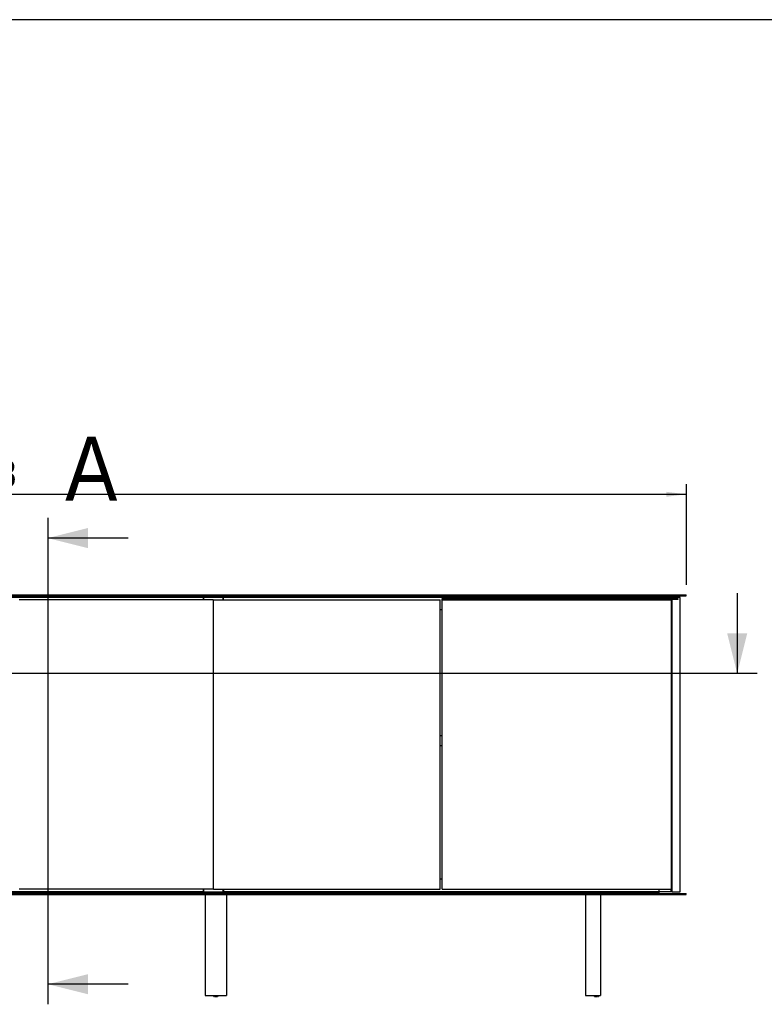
# Model space of a CAD drawing. Header units: millimetres. Extents: x 100 to 8300, y 100 to 5840.
# Tile 4 of 9: x 3095 to 4576, y 3881 to 5840. Entities that reach past the tile are written whole.
import ezdxf

# ---------------------------------------------------------------- set-up
doc = ezdxf.new("R2010")
doc.units = ezdxf.units.MM
doc.header["$LTSCALE"] = 20
doc.linetypes.add('SLD-Solido', pattern=[0])
for name, color, linetype in [('QUOTE', 1, 'SLD-Solido'), ('SCHIZZI', 9, 'Continuous'), ('SEZIONI', 9, 'SLD-Solido')]:
    doc.layers.add(name, color=color, linetype=linetype)
doc.styles.add('SLDTEXTSTYLE0', font='Gothic.ttf', dxfattribs={"width": 0.913})
doc.dimstyles.new('SLDDIMSTYLE0', dxfattribs={"dimtxt": 52.916667, "dimasz": 40, "dimexe": 0, "dimexo": 0.0625, "dimgap": 13.229167, "dimtad": 1, "dimdec": 0, "dimrnd": 1e-09, "dimzin": 12, "dimdsep": 46, "dimtxsty": 'SLDTEXTSTYLE0', "dimsah": 1, "dimcen": 0.09, "dimadec": 0, "dimazin": 3, "dimtfac": 1, "dimtdec": 0, "dimtofl": 0, "dimtmove": 0, "dimatfit": 3, "dimfxl": 0, "dimfrac": 2, "dimtolj": 1, "dimtzin": 12, "dimarcsym": 0})

# ---------------------------------------------------------------- blocks, each defined once
blk = doc.blocks.new('_D')
at = {"layer": 'QUOTE'}
for p, q in [((1633, 4715.6), (1633, 4915.6)), ((4420.8, 4715.6), (4420.8, 4915.6)), ((1633, 4895.6), (4420.8, 4895.6))]:
    blk.add_line(p, q, dxfattribs=at)
for points in [[(1633, 4895.6), (1673, 4890.6), (1673, 4900.6)], [(4420.8, 4895.6), (4380.8, 4900.6), (4380.8, 4890.6)]]:
    blk.add_solid(points, dxfattribs=at)
at = {"layer": 'QUOTE', "insert": (2944.1, 4963.2), "char_height": 52.92, "attachment_point": 1, "style": 'SLDTEXTSTYLE0'}
blk.add_mtext('2788', dxfattribs=at)

msp = doc.modelspace()

# ---------------------------------------------------------------- linework, layer by layer
for p, q in [((1636.96, 4695.57), (4416.76, 4695.57)), ((1636.96, 4693.57), (4416.76, 4693.57)), ((1687.86, 4693.07), (4365.86, 4693.07)), ((3459.86, 4690.57), (2593.86, 4690.57)), ((3095.38, 4685.57), (3093.85, 4685.57)), ((3101.48, 4685.57), (3095.38, 4685.57)), ((3102.25, 4685.57), (3101.48, 4685.57)), ((3108.35, 4685.57), (3102.25, 4685.57)), ((3109.88, 4685.57), (3108.35, 4685.57)), ((3115.98, 4685.57), (3109.88, 4685.57)), ((3116.75, 4685.57), (3115.98, 4685.57)), ((3122.85, 4685.57), (3116.75, 4685.57)), ((3124.38, 4685.57), (3122.85, 4685.57)), ((3130.48, 4685.57), (3124.38, 4685.57)), ((3131.25, 4685.57), (3130.48, 4685.57)), ((3137.35, 4685.57), (3131.25, 4685.57)), ((3138.88, 4685.57), (3137.35, 4685.57)), ((3144.98, 4685.57), (3138.88, 4685.57)), ((3145.75, 4685.57), (3144.98, 4685.57)), ((3151.85, 4685.57), (3145.75, 4685.57)), ((3153.38, 4685.57), (3151.85, 4685.57)), ((3159.48, 4685.57), (3153.38, 4685.57)), ((3160.25, 4685.57), (3159.48, 4685.57)), ((3166.35, 4685.57), (3160.25, 4685.57)), ((3167.88, 4685.57), (3166.35, 4685.57)), ((3173.98, 4685.57), (3167.88, 4685.57)), ((3174.75, 4685.57), (3173.98, 4685.57)), ((3180.85, 4685.57), (3174.75, 4685.57)), ((3182.38, 4685.57), (3180.85, 4685.57)), ((3188.48, 4685.57), (3182.38, 4685.57)), ((3189.25, 4685.57), (3188.48, 4685.57)), ((3195.35, 4685.57), (3189.25, 4685.57)), ((3196.88, 4685.57), (3195.35, 4685.57)), ((3202.98, 4685.57), (3196.88, 4685.57)), ((3203.75, 4685.57), (3202.98, 4685.57)), ((3209.85, 4685.57), (3203.75, 4685.57)), ((3211.38, 4685.57), (3209.85, 4685.57)), ((3217.48, 4685.57), (3211.38, 4685.57)), ((3218.25, 4685.57), (3217.48, 4685.57)), ((3224.35, 4685.57), (3218.25, 4685.57)), ((3225.88, 4685.57), (3224.35, 4685.57)), ((3231.98, 4685.57), (3225.88, 4685.57)), ((3232.75, 4685.57), (3231.98, 4685.57)), ((3238.85, 4685.57), (3232.75, 4685.57)), ((3240.38, 4685.57), (3238.85, 4685.57)), ((3246.48, 4685.57), (3240.38, 4685.57)), ((3247.25, 4685.57), (3246.48, 4685.57)), ((3253.35, 4685.57), (3247.25, 4685.57)), ((3254.88, 4685.57), (3253.35, 4685.57)), ((3260.98, 4685.57), (3254.88, 4685.57)), ((3261.75, 4685.57), (3260.98, 4685.57)), ((3267.85, 4685.57), (3261.75, 4685.57)), ((3269.38, 4685.57), (3267.85, 4685.57)), ((3275.48, 4685.57), (3269.38, 4685.57)), ((3276.25, 4685.57), (3275.48, 4685.57)), ((3282.35, 4685.57), (3276.25, 4685.57)), ((3283.88, 4685.57), (3282.35, 4685.57)), ((3289.98, 4685.57), (3283.88, 4685.57)), ((3290.75, 4685.57), (3289.98, 4685.57)), ((3296.85, 4685.57), (3290.75, 4685.57)), ((3298.38, 4685.57), (3296.85, 4685.57)), ((3304.48, 4685.57), (3298.38, 4685.57)), ((3305.25, 4685.57), (3304.48, 4685.57)), ((3311.35, 4685.57), (3305.25, 4685.57)), ((3312.88, 4685.57), (3311.35, 4685.57)), ((3318.98, 4685.57), (3312.88, 4685.57)), ((3319.75, 4685.57), (3318.98, 4685.57)), ((3325.85, 4685.57), (3319.75, 4685.57)), ((3327.38, 4685.57), (3325.85, 4685.57)), ((3333.48, 4685.57), (3327.38, 4685.57)), ((3334.25, 4685.57), (3333.48, 4685.57)), ((3340.35, 4685.57), (3334.25, 4685.57)), ((3341.88, 4685.57), (3340.35, 4685.57)), ((3347.98, 4685.57), (3341.88, 4685.57)), ((3348.75, 4685.57), (3347.98, 4685.57)), ((3354.85, 4685.57), (3348.75, 4685.57)), ((3356.38, 4685.57), (3354.85, 4685.57)), ((3362.48, 4685.57), (3356.38, 4685.57)), ((3363.25, 4685.57), (3362.48, 4685.57)), ((3369.35, 4685.57), (3363.25, 4685.57)), ((3370.88, 4685.57), (3369.35, 4685.57)), ((3376.98, 4685.57), (3370.88, 4685.57)), ((3377.75, 4685.57), (3376.98, 4685.57)), ((3383.85, 4685.57), (3377.75, 4685.57)), ((3385.38, 4685.57), (3383.85, 4685.57)), ((3391.48, 4685.57), (3385.38, 4685.57)), ((3392.25, 4685.57), (3391.48, 4685.57)), ((3398.35, 4685.57), (3392.25, 4685.57)), ((3399.88, 4685.57), (3398.35, 4685.57)), ((3405.98, 4685.57), (3399.88, 4685.57)), ((3406.75, 4685.57), (3405.98, 4685.57)), ((3412.85, 4685.57), (3406.75, 4685.57)), ((3414.38, 4685.57), (3412.85, 4685.57)), ((3420.48, 4685.57), (3414.38, 4685.57)), ((3421.25, 4685.57), (3420.48, 4685.57)), ((3427.35, 4685.57), (3421.25, 4685.57)), ((3428.88, 4685.57), (3427.35, 4685.57)), ((3434.98, 4685.57), (3428.88, 4685.57)), ((3435.75, 4685.57), (3434.98, 4685.57)), ((3441.85, 4685.57), (3435.75, 4685.57)), ((3443.38, 4685.57), (3441.85, 4685.57)), ((3449.48, 4685.57), (3443.38, 4685.57)), ((3450.25, 4685.57), (3449.48, 4685.57)), ((3456.35, 4685.57), (3450.25, 4685.57)), ((3457.88, 4685.57), (3456.35, 4685.57)), ((3463.98, 4685.57), (3457.88, 4685.57)), ((3459.86, 4690.57), (3459.86, 4685.57)), ((3459.86, 4690.57), (3460.11, 4690.57)), ((3460.11, 4690.57), (3460.11, 4685.57)), ((3499.61, 4690.57), (3460.11, 4690.57)), ((3464.75, 4685.57), (3463.98, 4685.57)), ((3470.85, 4685.57), (3464.75, 4685.57)), ((3472.38, 4685.57), (3470.85, 4685.57)), ((3479.03, 4685.57), (3472.38, 4685.57)), ((3479.46, 4685.57), (3479.03, 4685.57)), ((3479.46, 4685.57), (3479.46, 4109.57)), ((3480.26, 4109.57), (3480.26, 4685.57)), ((3480.26, 4685.57), (3480.7, 4685.57)), ((3480.7, 4685.57), (3487.35, 4685.57)), ((3487.35, 4685.57), (3488.88, 4685.57)), ((3488.88, 4685.57), (3494.98, 4685.57)), ((3494.98, 4685.57), (3495.75, 4685.57)), ((3495.75, 4685.57), (3501.85, 4685.57)), ((3499.61, 4685.57), (3499.61, 4690.57)), ((3499.86, 4690.57), (3499.61, 4690.57)), ((3499.86, 4685.57), (3499.86, 4690.57)), ((4365.86, 4690.57), (3499.86, 4690.57)), ((3501.85, 4685.57), (3503.38, 4685.57)), ((3503.38, 4685.57), (3509.48, 4685.57)), ((3509.48, 4685.57), (3510.25, 4685.57)), ((3510.25, 4685.57), (3516.35, 4685.57)), ((3516.35, 4685.57), (3517.88, 4685.57)), ((3517.88, 4685.57), (3523.98, 4685.57)), ((3523.98, 4685.57), (3524.75, 4685.57)), ((3524.75, 4685.57), (3530.85, 4685.57)), ((3530.85, 4685.57), (3532.38, 4685.57)), ((3532.38, 4685.57), (3538.48, 4685.57)), ((3538.48, 4685.57), (3539.25, 4685.57)), ((3539.25, 4685.57), (3545.35, 4685.57)), ((3545.35, 4685.57), (3546.88, 4685.57)), ((3546.88, 4685.57), (3552.98, 4685.57)), ((3552.98, 4685.57), (3553.75, 4685.57)), ((3553.75, 4685.57), (3559.85, 4685.57)), ((3559.85, 4685.57), (3561.38, 4685.57)), ((3561.38, 4685.57), (3567.48, 4685.57)), ((3567.48, 4685.57), (3568.25, 4685.57)), ((3568.25, 4685.57), (3574.35, 4685.57)), ((3574.35, 4685.57), (3575.88, 4685.57)), ((3575.88, 4685.57), (3581.98, 4685.57)), ((3581.98, 4685.57), (3582.75, 4685.57)), ((3582.75, 4685.57), (3588.85, 4685.57)), ((3588.85, 4685.57), (3590.38, 4685.57)), ((3590.38, 4685.57), (3596.48, 4685.57)), ((3596.48, 4685.57), (3597.25, 4685.57)), ((3597.25, 4685.57), (3603.35, 4685.57)), ((3603.35, 4685.57), (3604.88, 4685.57)), ((3604.88, 4685.57), (3610.98, 4685.57)), ((3610.98, 4685.57), (3611.75, 4685.57)), ((3611.75, 4685.57), (3617.85, 4685.57)), ((3617.85, 4685.57), (3619.38, 4685.57)), ((3619.38, 4685.57), (3625.48, 4685.57)), ((3625.48, 4685.57), (3626.25, 4685.57)), ((3626.25, 4685.57), (3632.35, 4685.57)), ((3632.35, 4685.57), (3633.88, 4685.57)), ((3633.88, 4685.57), (3639.98, 4685.57)), ((3639.98, 4685.57), (3640.75, 4685.57)), ((3640.75, 4685.57), (3646.85, 4685.57)), ((3646.85, 4685.57), (3648.38, 4685.57)), ((3648.38, 4685.57), (3654.48, 4685.57)), ((3654.48, 4685.57), (3655.25, 4685.57)), ((3655.25, 4685.57), (3661.35, 4685.57)), ((3661.35, 4685.57), (3662.88, 4685.57)), ((3662.88, 4685.57), (3668.98, 4685.57)), ((3668.98, 4685.57), (3669.75, 4685.57)), ((3669.75, 4685.57), (3675.85, 4685.57)), ((3675.85, 4685.57), (3677.38, 4685.57)), ((3677.38, 4685.57), (3683.48, 4685.57)), ((3683.48, 4685.57), (3684.25, 4685.57)), ((3684.25, 4685.57), (3690.35, 4685.57)), ((3690.35, 4685.57), (3691.88, 4685.57)), ((3691.88, 4685.57), (3697.98, 4685.57)), ((3697.98, 4685.57), (3698.75, 4685.57)), ((3698.75, 4685.57), (3704.85, 4685.57)), ((3704.85, 4685.57), (3706.38, 4685.57)), ((3706.38, 4685.57), (3712.48, 4685.57)), ((3712.48, 4685.57), (3713.25, 4685.57)), ((3713.25, 4685.57), (3719.35, 4685.57)), ((3719.35, 4685.57), (3720.88, 4685.57)), ((3720.88, 4685.57), (3726.98, 4685.57)), ((3726.98, 4685.57), (3727.75, 4685.57)), ((3727.75, 4685.57), (3733.85, 4685.57)), ((3733.85, 4685.57), (3735.38, 4685.57)), ((3735.38, 4685.57), (3741.48, 4685.57)), ((3741.48, 4685.57), (3742.25, 4685.57)), ((3742.25, 4685.57), (3748.35, 4685.57)), ((3748.35, 4685.57), (3749.88, 4685.57)), ((3749.88, 4685.57), (3755.98, 4685.57)), ((3755.98, 4685.57), (3756.75, 4685.57)), ((3756.75, 4685.57), (3762.85, 4685.57)), ((3762.85, 4685.57), (3764.38, 4685.57)), ((3764.38, 4685.57), (3770.48, 4685.57)), ((3770.48, 4685.57), (3771.25, 4685.57)), ((3771.25, 4685.57), (3777.35, 4685.57)), ((3777.35, 4685.57), (3778.88, 4685.57)), ((3778.88, 4685.57), (3784.98, 4685.57)), ((3784.98, 4685.57), (3785.75, 4685.57)), ((3785.75, 4685.57), (3791.85, 4685.57)), ((3791.85, 4685.57), (3793.38, 4685.57)), ((3793.38, 4685.57), (3799.48, 4685.57)), ((3799.48, 4685.57), (3800.25, 4685.57)), ((3800.25, 4685.57), (3806.35, 4685.57)), ((3806.35, 4685.57), (3807.88, 4685.57)), ((3807.88, 4685.57), (3813.98, 4685.57)), ((3813.98, 4685.57), (3814.75, 4685.57)), ((3814.75, 4685.57), (3820.85, 4685.57)), ((3820.85, 4685.57), (3822.38, 4685.57)), ((3822.38, 4685.57), (3828.48, 4685.57)), ((3828.48, 4685.57), (3829.25, 4685.57)), ((3829.25, 4685.57), (3835.35, 4685.57)), ((3835.35, 4685.57), (3836.88, 4685.57)), ((3836.88, 4685.57), (3842.98, 4685.57)), ((3842.98, 4685.57), (3843.75, 4685.57)), ((3843.75, 4685.57), (3849.85, 4685.57)), ((3849.85, 4685.57), (3851.38, 4685.57)), ((3851.38, 4685.57), (3857.48, 4685.57)), ((3857.48, 4685.57), (3858.25, 4685.57)), ((3858.25, 4685.57), (3864.35, 4685.57)), ((3864.35, 4685.57), (3865.88, 4685.57)), ((3865.88, 4685.57), (3871.98, 4685.57)), ((3871.98, 4685.57), (3872.75, 4685.57)), ((3872.75, 4685.57), (3878.85, 4685.57)), ((3878.85, 4685.57), (3880.38, 4685.57)), ((3880.38, 4685.57), (3886.48, 4685.57)), ((3886.48, 4685.57), (3887.25, 4685.57)), ((3887.25, 4685.57), (3893.35, 4685.57)), ((3893.35, 4685.57), (3894.88, 4685.57)), ((3894.88, 4685.57), (3900.98, 4685.57)), ((3900.98, 4685.57), (3901.75, 4685.57)), ((3901.75, 4685.57), (3907.85, 4685.57)), ((3907.85, 4685.57), (3909.38, 4685.57)), ((3909.38, 4685.57), (3915.48, 4685.57)), ((3915.48, 4685.57), (3916.25, 4685.57)), ((3916.25, 4685.57), (3922.35, 4685.57)), ((3922.35, 4685.57), (3923.88, 4685.57)), ((3923.88, 4685.57), (3930.53, 4685.57)), ((3930.53, 4685.57), (3930.96, 4685.57)), ((3930.96, 4109.57), (3930.96, 4685.57)), ((3934.76, 4686.07), (3934.76, 4688.07)), ((3934.76, 4688.07), (3938.76, 4688.07)), ((3938.76, 4686.07), (3934.76, 4686.07)), ((3934.76, 4109.57), (3934.76, 4685.57)), ((3934.76, 4685.57), (3935.2, 4685.57)), ((3935.2, 4685.57), (3941.85, 4685.57)), ((4388.64, 4688.07), (3938.76, 4688.07)), ((4388.64, 4686.07), (3938.76, 4686.07)), ((3941.85, 4685.57), (3943.38, 4685.57)), ((3943.38, 4685.57), (3949.48, 4685.57)), ((3949.48, 4685.57), (3950.25, 4685.57)), ((3950.25, 4685.57), (3956.35, 4685.57)), ((3956.35, 4685.57), (3957.88, 4685.57)), ((3957.88, 4685.57), (3963.98, 4685.57)), ((3963.98, 4685.57), (3964.75, 4685.57)), ((3964.75, 4685.57), (3970.85, 4685.57)), ((3970.85, 4685.57), (3972.38, 4685.57)), ((3972.38, 4685.57), (3978.48, 4685.57)), ((3978.48, 4685.57), (3979.25, 4685.57)), ((3979.25, 4685.57), (3985.35, 4685.57)), ((3985.35, 4685.57), (3986.88, 4685.57)), ((3986.88, 4685.57), (3992.98, 4685.57)), ((3992.98, 4685.57), (3993.75, 4685.57)), ((3993.75, 4685.57), (3999.85, 4685.57)), ((3999.85, 4685.57), (4001.38, 4685.57)), ((4001.38, 4685.57), (4007.48, 4685.57)), ((4007.48, 4685.57), (4008.25, 4685.57)), ((4008.25, 4685.57), (4014.35, 4685.57)), ((4014.35, 4685.57), (4015.88, 4685.57)), ((4015.88, 4685.57), (4021.98, 4685.57)), ((4021.98, 4685.57), (4022.75, 4685.57)), ((4022.75, 4685.57), (4028.85, 4685.57)), ((4028.85, 4685.57), (4030.38, 4685.57)), ((4030.38, 4685.57), (4036.48, 4685.57)), ((4036.48, 4685.57), (4037.25, 4685.57)), ((4037.25, 4685.57), (4043.35, 4685.57)), ((4043.35, 4685.57), (4044.88, 4685.57)), ((4044.88, 4685.57), (4050.98, 4685.57)), ((4050.98, 4685.57), (4051.75, 4685.57)), ((4051.75, 4685.57), (4057.85, 4685.57)), ((4057.85, 4685.57), (4059.38, 4685.57)), ((4059.38, 4685.57), (4065.48, 4685.57)), ((4065.48, 4685.57), (4066.25, 4685.57)), ((4066.25, 4685.57), (4072.35, 4685.57)), ((4072.35, 4685.57), (4073.88, 4685.57)), ((4073.88, 4685.57), (4079.98, 4685.57)), ((4079.98, 4685.57), (4080.75, 4685.57)), ((4080.75, 4685.57), (4086.85, 4685.57)), ((4086.85, 4685.57), (4088.38, 4685.57)), ((4088.38, 4685.57), (4094.48, 4685.57)), ((4094.48, 4685.57), (4095.25, 4685.57)), ((4095.25, 4685.57), (4101.35, 4685.57)), ((4101.35, 4685.57), (4102.88, 4685.57)), ((4102.88, 4685.57), (4108.98, 4685.57)), ((4108.98, 4685.57), (4109.75, 4685.57)), ((4109.75, 4685.57), (4115.85, 4685.57)), ((4115.85, 4685.57), (4117.38, 4685.57)), ((4117.38, 4685.57), (4123.48, 4685.57)), ((4123.48, 4685.57), (4124.25, 4685.57)), ((4124.25, 4685.57), (4130.35, 4685.57)), ((4130.35, 4685.57), (4131.88, 4685.57)), ((4131.88, 4685.57), (4137.98, 4685.57)), ((4137.98, 4685.57), (4138.75, 4685.57)), ((4138.75, 4685.57), (4144.85, 4685.57)), ((4144.85, 4685.57), (4146.38, 4685.57)), ((4146.38, 4685.57), (4152.48, 4685.57)), ((4152.48, 4685.57), (4153.25, 4685.57)), ((4153.25, 4685.57), (4159.35, 4685.57)), ((4159.35, 4685.57), (4160.88, 4685.57)), ((4160.88, 4685.57), (4166.98, 4685.57)), ((4166.98, 4685.57), (4167.75, 4685.57)), ((4167.75, 4685.57), (4173.85, 4685.57)), ((4173.85, 4685.57), (4175.38, 4685.57)), ((4175.38, 4685.57), (4181.48, 4685.57)), ((4181.48, 4685.57), (4182.25, 4685.57)), ((4182.25, 4685.57), (4188.35, 4685.57)), ((4188.35, 4685.57), (4189.88, 4685.57)), ((4189.88, 4685.57), (4195.98, 4685.57)), ((4195.98, 4685.57), (4196.75, 4685.57)), ((4196.75, 4685.57), (4202.85, 4685.57)), ((4202.85, 4685.57), (4204.38, 4685.57)), ((4204.38, 4685.57), (4210.48, 4685.57)), ((4210.48, 4685.57), (4211.25, 4685.57)), ((4211.25, 4685.57), (4217.35, 4685.57)), ((4217.35, 4685.57), (4218.88, 4685.57)), ((4218.88, 4685.57), (4224.98, 4685.57)), ((4224.98, 4685.57), (4225.75, 4685.57)), ((4225.75, 4685.57), (4231.85, 4685.57)), ((4231.85, 4685.57), (4233.38, 4685.57)), ((4233.38, 4685.57), (4239.48, 4685.57)), ((4239.48, 4685.57), (4240.25, 4685.57)), ((4240.25, 4685.57), (4246.35, 4685.57)), ((4246.35, 4685.57), (4247.88, 4685.57)), ((4247.88, 4685.57), (4253.98, 4685.57)), ((4253.98, 4685.57), (4254.75, 4685.57)), ((4254.75, 4685.57), (4260.85, 4685.57)), ((4260.85, 4685.57), (4262.38, 4685.57)), ((4262.38, 4685.57), (4268.48, 4685.57)), ((4268.48, 4685.57), (4269.25, 4685.57)), ((4269.25, 4685.57), (4275.35, 4685.57)), ((4275.35, 4685.57), (4276.88, 4685.57)), ((4276.88, 4685.57), (4282.98, 4685.57)), ((4282.98, 4685.57), (4283.75, 4685.57)), ((4283.75, 4685.57), (4289.85, 4685.57)), ((4289.85, 4685.57), (4291.38, 4685.57)), ((4291.38, 4685.57), (4297.48, 4685.57)), ((4297.48, 4685.57), (4298.25, 4685.57)), ((4298.25, 4685.57), (4304.35, 4685.57)), ((4304.35, 4685.57), (4305.88, 4685.57)), ((4305.88, 4685.57), (4311.98, 4685.57)), ((4311.98, 4685.57), (4312.75, 4685.57)), ((4312.75, 4685.57), (4318.85, 4685.57)), ((4318.85, 4685.57), (4320.38, 4685.57)), ((4320.38, 4685.57), (4326.48, 4685.57)), ((4326.48, 4685.57), (4327.25, 4685.57)), ((4327.25, 4685.57), (4333.35, 4685.57)), ((4333.35, 4685.57), (4334.88, 4685.57)), ((4334.88, 4685.57), (4340.98, 4685.57)), ((4340.98, 4685.57), (4341.75, 4685.57)), ((4341.75, 4685.57), (4347.85, 4685.57)), ((4347.85, 4685.57), (4349.38, 4685.57)), ((4349.38, 4685.57), (4355.48, 4685.57)), ((4355.48, 4685.57), (4356.25, 4685.57)), ((4356.25, 4685.57), (4362.35, 4685.57)), ((4362.35, 4685.57), (4363.88, 4685.57)), ((4363.88, 4685.57), (4369.98, 4685.57)), ((4365.86, 4693.07), (4365.86, 4690.57)), ((4365.86, 4690.57), (4365.86, 4688.07)), ((4389.36, 4690.57), (4365.86, 4690.57)), ((4365.86, 4686.07), (4365.86, 4685.57)), ((4369.98, 4685.57), (4370.75, 4685.57)), ((4370.75, 4685.57), (4376.85, 4685.57)), ((4376.85, 4685.57), (4378.38, 4685.57)), ((4378.38, 4685.57), (4385.2, 4685.57)), ((4385.2, 4685.57), (4385.36, 4685.57)), ((4385.36, 4685.57), (4391.01, 4685.57)), ((4388.64, 4688.07), (4389.45, 4688.07)), ((4389.45, 4686.07), (4388.64, 4686.07)), ((4390.56, 4690.57), (4389.36, 4690.57)), ((4397.86, 4688.07), (4389.45, 4688.07)), ((4397.86, 4686.07), (4389.45, 4686.07)), ((4390.56, 4688.07), (4390.56, 4690.57)), ((4392.51, 4690.57), (4390.56, 4690.57)), ((4390.56, 4685.57), (4390.56, 4686.07)), ((4391.01, 4685.57), (4391.28, 4685.57)), ((4391.28, 4109.57), (4391.28, 4685.57)), ((4392.78, 4690.57), (4392.51, 4690.57)), ((4392.78, 4688.07), (4392.78, 4690.57)), ((4408.76, 4690.57), (4392.78, 4690.57)), ((4392.78, 4104.57), (4392.78, 4686.07)), ((4397.86, 4688.07), (4398.75, 4688.07)), ((4398.75, 4686.07), (4397.86, 4686.07)), ((4403.47, 4688.07), (4398.75, 4688.07)), ((4403.47, 4686.07), (4398.75, 4686.07)), ((4403.47, 4688.07), (4403.76, 4688.07)), ((4403.76, 4686.07), (4403.47, 4686.07)), ((4403.76, 4688.07), (4403.76, 4686.07)), ((4408.76, 4104.57), (4408.76, 4690.57)), ((4416.76, 4695.57), (4420.76, 4695.57)), ((4416.76, 4693.57), (4420.76, 4693.57)), ((4420.76, 4693.57), (4420.76, 4695.57)), ((3934.76, 4665.57), (3930.96, 4665.57)), ((3934.76, 4415.07), (3930.96, 4415.07)), ((3934.76, 4395.07), (3930.96, 4395.07)), ((3934.76, 4129.57), (3930.96, 4129.57)), ((1636.96, 4101.07), (4416.76, 4101.07)), ((1636.96, 4099.07), (4416.76, 4099.07)), ((1687.86, 4104.07), (4365.86, 4104.07)), ((1687.86, 4101.57), (4365.86, 4101.57)), ((3459.86, 4104.57), (2593.86, 4104.57)), ((3095.38, 4109.57), (3093.85, 4109.57)), ((3101.48, 4109.57), (3095.38, 4109.57)), ((3102.25, 4109.57), (3101.48, 4109.57)), ((3108.35, 4109.57), (3102.25, 4109.57)), ((3109.88, 4109.57), (3108.35, 4109.57)), ((3115.98, 4109.57), (3109.88, 4109.57)), ((3116.75, 4109.57), (3115.98, 4109.57)), ((3122.85, 4109.57), (3116.75, 4109.57)), ((3124.38, 4109.57), (3122.85, 4109.57)), ((3130.48, 4109.57), (3124.38, 4109.57)), ((3131.25, 4109.57), (3130.48, 4109.57)), ((3137.35, 4109.57), (3131.25, 4109.57)), ((3138.88, 4109.57), (3137.35, 4109.57)), ((3144.98, 4109.57), (3138.88, 4109.57)), ((3145.75, 4109.57), (3144.98, 4109.57)), ((3151.85, 4109.57), (3145.75, 4109.57)), ((3153.38, 4109.57), (3151.85, 4109.57)), ((3159.48, 4109.57), (3153.38, 4109.57)), ((3160.25, 4109.57), (3159.48, 4109.57)), ((3166.35, 4109.57), (3160.25, 4109.57)), ((3167.88, 4109.57), (3166.35, 4109.57)), ((3173.98, 4109.57), (3167.88, 4109.57)), ((3174.75, 4109.57), (3173.98, 4109.57)), ((3180.85, 4109.57), (3174.75, 4109.57)), ((3182.38, 4109.57), (3180.85, 4109.57)), ((3188.48, 4109.57), (3182.38, 4109.57)), ((3189.25, 4109.57), (3188.48, 4109.57)), ((3195.35, 4109.57), (3189.25, 4109.57)), ((3196.88, 4109.57), (3195.35, 4109.57)), ((3202.98, 4109.57), (3196.88, 4109.57)), ((3203.75, 4109.57), (3202.98, 4109.57)), ((3209.85, 4109.57), (3203.75, 4109.57)), ((3211.38, 4109.57), (3209.85, 4109.57)), ((3217.48, 4109.57), (3211.38, 4109.57)), ((3218.25, 4109.57), (3217.48, 4109.57)), ((3224.35, 4109.57), (3218.25, 4109.57)), ((3225.88, 4109.57), (3224.35, 4109.57)), ((3231.98, 4109.57), (3225.88, 4109.57)), ((3232.75, 4109.57), (3231.98, 4109.57)), ((3238.85, 4109.57), (3232.75, 4109.57)), ((3240.38, 4109.57), (3238.85, 4109.57)), ((3246.48, 4109.57), (3240.38, 4109.57)), ((3247.25, 4109.57), (3246.48, 4109.57)), ((3253.35, 4109.57), (3247.25, 4109.57)), ((3254.88, 4109.57), (3253.35, 4109.57)), ((3260.98, 4109.57), (3254.88, 4109.57)), ((3261.75, 4109.57), (3260.98, 4109.57)), ((3267.85, 4109.57), (3261.75, 4109.57)), ((3269.38, 4109.57), (3267.85, 4109.57)), ((3275.48, 4109.57), (3269.38, 4109.57)), ((3276.25, 4109.57), (3275.48, 4109.57)), ((3282.35, 4109.57), (3276.25, 4109.57)), ((3283.88, 4109.57), (3282.35, 4109.57)), ((3289.98, 4109.57), (3283.88, 4109.57)), ((3290.75, 4109.57), (3289.98, 4109.57)), ((3296.85, 4109.57), (3290.75, 4109.57)), ((3298.38, 4109.57), (3296.85, 4109.57)), ((3304.48, 4109.57), (3298.38, 4109.57)), ((3305.25, 4109.57), (3304.48, 4109.57)), ((3311.35, 4109.57), (3305.25, 4109.57)), ((3312.88, 4109.57), (3311.35, 4109.57)), ((3318.98, 4109.57), (3312.88, 4109.57)), ((3319.75, 4109.57), (3318.98, 4109.57)), ((3325.85, 4109.57), (3319.75, 4109.57)), ((3327.38, 4109.57), (3325.85, 4109.57)), ((3333.48, 4109.57), (3327.38, 4109.57)), ((3334.25, 4109.57), (3333.48, 4109.57)), ((3340.35, 4109.57), (3334.25, 4109.57)), ((3341.88, 4109.57), (3340.35, 4109.57)), ((3347.98, 4109.57), (3341.88, 4109.57)), ((3348.75, 4109.57), (3347.98, 4109.57)), ((3354.85, 4109.57), (3348.75, 4109.57)), ((3356.38, 4109.57), (3354.85, 4109.57)), ((3362.48, 4109.57), (3356.38, 4109.57)), ((3363.25, 4109.57), (3362.48, 4109.57)), ((3369.35, 4109.57), (3363.25, 4109.57)), ((3370.88, 4109.57), (3369.35, 4109.57)), ((3376.98, 4109.57), (3370.88, 4109.57)), ((3377.75, 4109.57), (3376.98, 4109.57)), ((3383.85, 4109.57), (3377.75, 4109.57)), ((3385.38, 4109.57), (3383.85, 4109.57)), ((3391.48, 4109.57), (3385.38, 4109.57)), ((3392.25, 4109.57), (3391.48, 4109.57)), ((3398.35, 4109.57), (3392.25, 4109.57)), ((3399.88, 4109.57), (3398.35, 4109.57)), ((3405.98, 4109.57), (3399.88, 4109.57)), ((3406.75, 4109.57), (3405.98, 4109.57)), ((3412.85, 4109.57), (3406.75, 4109.57)), ((3414.38, 4109.57), (3412.85, 4109.57)), ((3420.48, 4109.57), (3414.38, 4109.57)), ((3421.25, 4109.57), (3420.48, 4109.57)), ((3427.35, 4109.57), (3421.25, 4109.57)), ((3428.88, 4109.57), (3427.35, 4109.57)), ((3434.98, 4109.57), (3428.88, 4109.57)), ((3435.75, 4109.57), (3434.98, 4109.57)), ((3441.85, 4109.57), (3435.75, 4109.57)), ((3443.38, 4109.57), (3441.85, 4109.57)), ((3449.48, 4109.57), (3443.38, 4109.57)), ((3450.25, 4109.57), (3449.48, 4109.57)), ((3449.81, 4101.57), (3449.81, 4101.07)), ((3449.81, 4099.07), (3449.81, 4098.57)), ((3459.81, 4098.57), (3449.81, 4098.57)), ((3456.35, 4109.57), (3450.25, 4109.57)), ((3457.88, 4109.57), (3456.35, 4109.57)), ((3457.71, 4104.57), (3457.71, 4104.07)), ((3463.98, 4109.57), (3457.88, 4109.57)), ((3509.81, 4098.57), (3459.81, 4098.57)), ((3459.86, 4109.57), (3459.86, 4104.57)), ((3459.86, 4104.57), (3460.11, 4104.57)), ((3460.11, 4109.57), (3460.11, 4104.57)), ((3460.11, 4104.57), (3499.61, 4104.57)), ((3461.91, 4104.07), (3461.91, 4104.57)), ((3463.6, 4098.57), (3463.6, 3898.57)), ((3464.75, 4109.57), (3463.98, 4109.57)), ((3470.85, 4109.57), (3464.75, 4109.57)), ((3472.38, 4109.57), (3470.85, 4109.57)), ((3479.03, 4109.57), (3472.38, 4109.57)), ((3479.46, 4109.57), (3479.03, 4109.57)), ((3480.26, 4109.57), (3480.7, 4109.57)), ((3480.7, 4109.57), (3487.35, 4109.57)), ((3487.35, 4109.57), (3488.88, 4109.57)), ((3488.88, 4109.57), (3494.98, 4109.57)), ((3494.98, 4109.57), (3495.75, 4109.57)), ((3495.75, 4109.57), (3501.85, 4109.57)), ((3499.61, 4104.57), (3499.61, 4109.57)), ((3499.61, 4104.57), (3499.86, 4104.57)), ((3499.86, 4109.57), (3499.86, 4104.57)), ((4365.86, 4104.57), (3499.86, 4104.57)), ((3501.85, 4109.57), (3503.38, 4109.57)), ((3503.38, 4109.57), (3509.48, 4109.57)), ((3506.02, 4098.57), (3506.02, 3898.57)), ((3507.71, 4104.57), (3507.71, 4104.07)), ((3509.48, 4109.57), (3510.25, 4109.57)), ((3519.81, 4098.57), (3509.81, 4098.57)), ((3510.25, 4109.57), (3516.35, 4109.57)), ((3511.91, 4104.07), (3511.91, 4104.57)), ((3516.35, 4109.57), (3517.88, 4109.57)), ((3517.88, 4109.57), (3523.98, 4109.57)), ((3519.81, 4101.57), (3519.81, 4101.07)), ((3519.81, 4099.07), (3519.81, 4098.57)), ((3523.98, 4109.57), (3524.75, 4109.57)), ((3524.75, 4109.57), (3530.85, 4109.57)), ((3530.85, 4109.57), (3532.38, 4109.57)), ((3532.38, 4109.57), (3538.48, 4109.57)), ((3538.48, 4109.57), (3539.25, 4109.57)), ((3539.25, 4109.57), (3545.35, 4109.57)), ((3545.35, 4109.57), (3546.88, 4109.57)), ((3546.88, 4109.57), (3552.98, 4109.57)), ((3552.98, 4109.57), (3553.75, 4109.57)), ((3553.75, 4109.57), (3559.85, 4109.57)), ((3559.85, 4109.57), (3561.38, 4109.57)), ((3561.38, 4109.57), (3567.48, 4109.57)), ((3567.48, 4109.57), (3568.25, 4109.57)), ((3568.25, 4109.57), (3574.35, 4109.57)), ((3574.35, 4109.57), (3575.88, 4109.57)), ((3575.88, 4109.57), (3581.98, 4109.57)), ((3581.98, 4109.57), (3582.75, 4109.57)), ((3582.75, 4109.57), (3588.85, 4109.57)), ((3588.85, 4109.57), (3590.38, 4109.57)), ((3590.38, 4109.57), (3596.48, 4109.57)), ((3596.48, 4109.57), (3597.25, 4109.57)), ((3597.25, 4109.57), (3603.35, 4109.57)), ((3603.35, 4109.57), (3604.88, 4109.57)), ((3604.88, 4109.57), (3610.98, 4109.57)), ((3610.98, 4109.57), (3611.75, 4109.57)), ((3611.75, 4109.57), (3617.85, 4109.57)), ((3617.85, 4109.57), (3619.38, 4109.57)), ((3619.38, 4109.57), (3625.48, 4109.57)), ((3625.48, 4109.57), (3626.25, 4109.57)), ((3626.25, 4109.57), (3632.35, 4109.57)), ((3632.35, 4109.57), (3633.88, 4109.57)), ((3633.88, 4109.57), (3639.98, 4109.57)), ((3639.98, 4109.57), (3640.75, 4109.57)), ((3640.75, 4109.57), (3646.85, 4109.57)), ((3646.85, 4109.57), (3648.38, 4109.57)), ((3648.38, 4109.57), (3654.48, 4109.57)), ((3654.48, 4109.57), (3655.25, 4109.57)), ((3655.25, 4109.57), (3661.35, 4109.57)), ((3661.35, 4109.57), (3662.88, 4109.57)), ((3662.88, 4109.57), (3668.98, 4109.57)), ((3668.98, 4109.57), (3669.75, 4109.57)), ((3669.75, 4109.57), (3675.85, 4109.57)), ((3675.85, 4109.57), (3677.38, 4109.57)), ((3677.38, 4109.57), (3683.48, 4109.57)), ((3683.48, 4109.57), (3684.25, 4109.57)), ((3684.25, 4109.57), (3690.35, 4109.57)), ((3690.35, 4109.57), (3691.88, 4109.57)), ((3691.88, 4109.57), (3697.98, 4109.57)), ((3697.98, 4109.57), (3698.75, 4109.57)), ((3698.75, 4109.57), (3704.85, 4109.57)), ((3704.85, 4109.57), (3706.38, 4109.57)), ((3706.38, 4109.57), (3712.48, 4109.57)), ((3712.48, 4109.57), (3713.25, 4109.57)), ((3713.25, 4109.57), (3719.35, 4109.57)), ((3719.35, 4109.57), (3720.88, 4109.57)), ((3720.88, 4109.57), (3726.98, 4109.57)), ((3726.98, 4109.57), (3727.75, 4109.57)), ((3727.75, 4109.57), (3733.85, 4109.57)), ((3733.85, 4109.57), (3735.38, 4109.57)), ((3735.38, 4109.57), (3741.48, 4109.57)), ((3741.48, 4109.57), (3742.25, 4109.57)), ((3742.25, 4109.57), (3748.35, 4109.57)), ((3748.35, 4109.57), (3749.88, 4109.57)), ((3749.88, 4109.57), (3755.98, 4109.57)), ((3755.98, 4109.57), (3756.75, 4109.57)), ((3756.75, 4109.57), (3762.85, 4109.57)), ((3762.85, 4109.57), (3764.38, 4109.57)), ((3764.38, 4109.57), (3770.48, 4109.57)), ((3770.48, 4109.57), (3771.25, 4109.57)), ((3771.25, 4109.57), (3777.35, 4109.57)), ((3777.35, 4109.57), (3778.88, 4109.57)), ((3778.88, 4109.57), (3784.98, 4109.57)), ((3784.98, 4109.57), (3785.75, 4109.57)), ((3785.75, 4109.57), (3791.85, 4109.57)), ((3791.85, 4109.57), (3793.38, 4109.57)), ((3793.38, 4109.57), (3799.48, 4109.57)), ((3799.48, 4109.57), (3800.25, 4109.57)), ((3800.25, 4109.57), (3806.35, 4109.57)), ((3806.35, 4109.57), (3807.88, 4109.57)), ((3807.88, 4109.57), (3813.98, 4109.57)), ((3813.98, 4109.57), (3814.75, 4109.57)), ((3814.75, 4109.57), (3820.85, 4109.57)), ((3820.85, 4109.57), (3822.38, 4109.57)), ((3822.38, 4109.57), (3828.48, 4109.57)), ((3828.48, 4109.57), (3829.25, 4109.57)), ((3829.25, 4109.57), (3835.35, 4109.57)), ((3835.35, 4109.57), (3836.88, 4109.57)), ((3836.88, 4109.57), (3842.98, 4109.57)), ((3842.98, 4109.57), (3843.75, 4109.57)), ((3843.75, 4109.57), (3849.85, 4109.57)), ((3849.85, 4109.57), (3851.38, 4109.57)), ((3851.38, 4109.57), (3857.48, 4109.57)), ((3857.48, 4109.57), (3858.25, 4109.57)), ((3858.25, 4109.57), (3864.35, 4109.57)), ((3864.35, 4109.57), (3865.88, 4109.57)), ((3865.88, 4109.57), (3871.98, 4109.57)), ((3871.98, 4109.57), (3872.75, 4109.57)), ((3872.75, 4109.57), (3878.85, 4109.57)), ((3878.85, 4109.57), (3880.38, 4109.57)), ((3880.38, 4109.57), (3886.48, 4109.57)), ((3886.48, 4109.57), (3887.25, 4109.57)), ((3887.25, 4109.57), (3893.35, 4109.57)), ((3893.35, 4109.57), (3894.88, 4109.57)), ((3894.88, 4109.57), (3900.98, 4109.57)), ((3900.98, 4109.57), (3901.75, 4109.57)), ((3901.75, 4109.57), (3907.85, 4109.57)), ((3907.85, 4109.57), (3909.38, 4109.57)), ((3909.38, 4109.57), (3915.48, 4109.57)), ((3915.48, 4109.57), (3916.25, 4109.57)), ((3916.25, 4109.57), (3922.35, 4109.57)), ((3922.35, 4109.57), (3923.88, 4109.57)), ((3923.88, 4109.57), (3930.53, 4109.57)), ((3930.53, 4109.57), (3930.96, 4109.57)), ((3934.76, 4109.57), (3935.2, 4109.57)), ((3935.2, 4109.57), (3941.85, 4109.57)), ((3941.85, 4109.57), (3943.38, 4109.57)), ((3943.38, 4109.57), (3949.48, 4109.57)), ((3949.48, 4109.57), (3950.25, 4109.57)), ((3950.25, 4109.57), (3956.35, 4109.57)), ((3956.35, 4109.57), (3957.88, 4109.57)), ((3957.88, 4109.57), (3963.98, 4109.57)), ((3963.98, 4109.57), (3964.75, 4109.57)), ((3964.75, 4109.57), (3970.85, 4109.57)), ((3970.85, 4109.57), (3972.38, 4109.57)), ((3972.38, 4109.57), (3978.48, 4109.57)), ((3978.48, 4109.57), (3979.25, 4109.57)), ((3979.25, 4109.57), (3985.35, 4109.57)), ((3985.35, 4109.57), (3986.88, 4109.57)), ((3986.88, 4109.57), (3992.98, 4109.57)), ((3992.98, 4109.57), (3993.75, 4109.57)), ((3993.75, 4109.57), (3999.85, 4109.57)), ((3999.85, 4109.57), (4001.38, 4109.57)), ((4001.38, 4109.57), (4007.48, 4109.57)), ((4007.48, 4109.57), (4008.25, 4109.57)), ((4008.25, 4109.57), (4014.35, 4109.57)), ((4014.35, 4109.57), (4015.88, 4109.57)), ((4015.88, 4109.57), (4021.98, 4109.57)), ((4021.98, 4109.57), (4022.75, 4109.57)), ((4022.75, 4109.57), (4028.85, 4109.57)), ((4028.85, 4109.57), (4030.38, 4109.57)), ((4030.38, 4109.57), (4036.48, 4109.57)), ((4036.48, 4109.57), (4037.25, 4109.57)), ((4037.25, 4109.57), (4043.35, 4109.57)), ((4043.35, 4109.57), (4044.88, 4109.57)), ((4044.88, 4109.57), (4050.98, 4109.57)), ((4050.98, 4109.57), (4051.75, 4109.57)), ((4051.75, 4109.57), (4057.85, 4109.57)), ((4057.85, 4109.57), (4059.38, 4109.57)), ((4059.38, 4109.57), (4065.48, 4109.57)), ((4065.48, 4109.57), (4066.25, 4109.57)), ((4066.25, 4109.57), (4072.35, 4109.57)), ((4072.35, 4109.57), (4073.88, 4109.57)), ((4073.88, 4109.57), (4079.98, 4109.57)), ((4079.98, 4109.57), (4080.75, 4109.57)), ((4080.75, 4109.57), (4086.85, 4109.57)), ((4086.85, 4109.57), (4088.38, 4109.57)), ((4088.38, 4109.57), (4094.48, 4109.57)), ((4094.48, 4109.57), (4095.25, 4109.57)), ((4095.25, 4109.57), (4101.35, 4109.57)), ((4101.35, 4109.57), (4102.88, 4109.57)), ((4102.88, 4109.57), (4108.98, 4109.57)), ((4108.98, 4109.57), (4109.75, 4109.57)), ((4109.75, 4109.57), (4115.85, 4109.57)), ((4115.85, 4109.57), (4117.38, 4109.57)), ((4117.38, 4109.57), (4123.48, 4109.57)), ((4123.48, 4109.57), (4124.25, 4109.57)), ((4124.25, 4109.57), (4130.35, 4109.57)), ((4130.35, 4109.57), (4131.88, 4109.57)), ((4131.88, 4109.57), (4137.98, 4109.57)), ((4137.98, 4109.57), (4138.75, 4109.57)), ((4138.75, 4109.57), (4144.85, 4109.57)), ((4144.85, 4109.57), (4146.38, 4109.57)), ((4146.38, 4109.57), (4152.48, 4109.57)), ((4152.48, 4109.57), (4153.25, 4109.57)), ((4153.25, 4109.57), (4159.35, 4109.57)), ((4159.35, 4109.57), (4160.88, 4109.57)), ((4160.88, 4109.57), (4166.98, 4109.57)), ((4166.98, 4109.57), (4167.75, 4109.57)), ((4167.75, 4109.57), (4173.85, 4109.57)), ((4173.85, 4109.57), (4175.38, 4109.57)), ((4175.38, 4109.57), (4181.48, 4109.57)), ((4181.48, 4109.57), (4182.25, 4109.57)), ((4182.25, 4109.57), (4188.35, 4109.57)), ((4188.35, 4109.57), (4189.88, 4109.57)), ((4189.88, 4109.57), (4195.98, 4109.57)), ((4195.98, 4109.57), (4196.75, 4109.57)), ((4196.75, 4109.57), (4202.85, 4109.57)), ((4200.16, 4101.07), (4200.16, 4101.57)), ((4200.16, 4098.57), (4200.16, 4099.07)), ((4210.16, 4098.57), (4200.16, 4098.57)), ((4202.85, 4109.57), (4204.38, 4109.57)), ((4204.38, 4109.57), (4210.48, 4109.57)), ((4208.16, 4104.57), (4208.16, 4104.07)), ((4260.16, 4098.57), (4210.16, 4098.57)), ((4210.48, 4109.57), (4211.25, 4109.57)), ((4211.25, 4109.57), (4217.35, 4109.57)), ((4212.36, 4104.07), (4212.36, 4104.57)), ((4217.35, 4109.57), (4218.88, 4109.57)), ((4218.88, 4109.57), (4224.98, 4109.57)), ((4220.01, 4098.57), (4220.01, 3898.57)), ((4220.26, 4098.57), (4220.26, 3898.57)), ((4224.98, 4109.57), (4225.75, 4109.57)), ((4225.75, 4109.57), (4231.85, 4109.57)), ((4228.16, 4104.57), (4228.16, 4104.07)), ((4231.85, 4109.57), (4233.38, 4109.57)), ((4232.36, 4104.07), (4232.36, 4104.57)), ((4233.38, 4109.57), (4239.48, 4109.57)), ((4239.48, 4109.57), (4240.25, 4109.57)), ((4240.25, 4109.57), (4246.35, 4109.57)), ((4246.35, 4109.57), (4247.88, 4109.57)), ((4247.88, 4109.57), (4253.98, 4109.57)), ((4250.26, 4098.57), (4250.26, 3898.57)), ((4253.98, 4109.57), (4254.75, 4109.57)), ((4254.75, 4109.57), (4260.85, 4109.57)), ((4258.16, 4104.57), (4258.16, 4104.07)), ((4270.16, 4098.57), (4260.16, 4098.57)), ((4260.85, 4109.57), (4262.38, 4109.57)), ((4262.36, 4104.07), (4262.36, 4104.57)), ((4262.38, 4109.57), (4268.48, 4109.57)), ((4268.48, 4109.57), (4269.25, 4109.57)), ((4269.25, 4109.57), (4275.35, 4109.57)), ((4270.16, 4101.07), (4270.16, 4101.57)), ((4270.16, 4098.57), (4270.16, 4099.07)), ((4275.35, 4109.57), (4276.88, 4109.57)), ((4276.88, 4109.57), (4282.98, 4109.57)), ((4282.98, 4109.57), (4283.75, 4109.57)), ((4283.75, 4109.57), (4289.85, 4109.57)), ((4289.85, 4109.57), (4291.38, 4109.57)), ((4291.38, 4109.57), (4297.48, 4109.57)), ((4297.48, 4109.57), (4298.25, 4109.57)), ((4298.25, 4109.57), (4304.35, 4109.57)), ((4304.35, 4109.57), (4305.88, 4109.57)), ((4305.88, 4109.57), (4311.98, 4109.57)), ((4311.98, 4109.57), (4312.75, 4109.57)), ((4312.75, 4109.57), (4318.85, 4109.57)), ((4318.85, 4109.57), (4320.38, 4109.57)), ((4320.38, 4109.57), (4326.48, 4109.57)), ((4326.48, 4109.57), (4327.25, 4109.57)), ((4327.25, 4109.57), (4333.35, 4109.57)), ((4333.35, 4109.57), (4334.88, 4109.57)), ((4334.88, 4109.57), (4340.98, 4109.57)), ((4340.98, 4109.57), (4341.75, 4109.57)), ((4341.75, 4109.57), (4347.85, 4109.57)), ((4347.85, 4109.57), (4349.38, 4109.57)), ((4349.38, 4109.57), (4355.48, 4109.57)), ((4355.48, 4109.57), (4356.25, 4109.57)), ((4356.25, 4109.57), (4362.35, 4109.57)), ((4362.35, 4109.57), (4363.88, 4109.57)), ((4363.88, 4109.57), (4369.98, 4109.57)), ((4365.86, 4109.57), (4365.86, 4104.57)), ((4389.36, 4104.57), (4365.86, 4104.57)), ((4365.86, 4104.07), (4365.86, 4101.57)), ((4369.98, 4109.57), (4370.75, 4109.57)), ((4370.75, 4109.57), (4376.85, 4109.57)), ((4376.85, 4109.57), (4378.38, 4109.57)), ((4378.38, 4109.57), (4385.2, 4109.57)), ((4385.2, 4109.57), (4385.36, 4109.57)), ((4385.36, 4109.57), (4391.01, 4109.57)), ((4390.56, 4104.57), (4389.36, 4104.57)), ((4390.56, 4104.57), (4390.56, 4109.57)), ((4392.51, 4104.57), (4390.56, 4104.57)), ((4391.01, 4109.57), (4391.28, 4109.57)), ((4392.78, 4104.57), (4392.51, 4104.57)), ((4392.78, 4104.57), (4408.76, 4104.57)), ((4416.76, 4101.07), (4420.76, 4101.07)), ((4416.76, 4099.07), (4420.76, 4099.07)), ((4420.76, 4099.07), (4420.76, 4101.07)), ((3463.6, 3898.57), (3506.02, 3898.57)), ((3479.81, 3898.57), (3479.81, 3897.07)), ((3481.06, 3897.07), (3479.81, 3897.07)), ((3481.76, 3897.07), (3481.06, 3897.07)), ((3481.06, 3897.07), (3481.06, 3896.62)), ((3482.76, 3897.07), (3481.76, 3897.07)), ((3481.76, 3896.44), (3481.76, 3897.07)), ((3483.46, 3897.07), (3482.76, 3897.07)), ((3482.76, 3897.07), (3482.76, 3896.23)), ((3484.46, 3897.07), (3483.46, 3897.07)), ((3483.46, 3896.14), (3483.46, 3897.07)), ((3485.16, 3897.07), (3484.46, 3897.07)), ((3484.46, 3897.07), (3484.46, 3896.08)), ((3486.16, 3897.07), (3485.16, 3897.07)), ((3485.16, 3896.08), (3485.16, 3897.07)), ((3486.86, 3897.07), (3486.16, 3897.07)), ((3486.16, 3897.07), (3486.16, 3896.14)), ((3487.86, 3897.07), (3486.86, 3897.07)), ((3486.86, 3896.23), (3486.86, 3897.07)), ((3488.56, 3897.07), (3487.86, 3897.07)), ((3487.86, 3897.07), (3487.86, 3896.44)), ((3489.81, 3897.07), (3488.56, 3897.07)), ((3488.56, 3896.62), (3488.56, 3897.07)), ((3489.81, 3897.07), (3489.81, 3898.57)), ((4220.01, 3898.57), (4220.26, 3898.57)), ((4220.26, 3898.57), (4250.26, 3898.57)), ((4237.01, 3898.57), (4237.01, 3897.07)), ((4237.26, 3897.07), (4237.01, 3897.07)), ((4237.26, 3898.57), (4237.26, 3897.07)), ((4238.51, 3897.07), (4237.26, 3897.07)), ((4238.26, 3897.07), (4238.26, 3896.62)), ((4239.21, 3897.07), (4238.51, 3897.07)), ((4238.51, 3897.07), (4238.51, 3896.62)), ((4238.96, 3896.44), (4238.96, 3896.5)), ((4240.21, 3897.07), (4239.21, 3897.07)), ((4239.21, 3896.44), (4239.21, 3897.07)), ((4239.96, 3897.07), (4239.96, 3896.23)), ((4240.91, 3897.07), (4240.21, 3897.07)), ((4240.21, 3897.07), (4240.21, 3896.23)), ((4240.66, 3896.14), (4240.66, 3896.17)), ((4241.91, 3897.07), (4240.91, 3897.07)), ((4240.91, 3896.14), (4240.91, 3897.07)), ((4241.66, 3897.07), (4241.66, 3896.08)), ((4241.91, 3897.07), (4241.91, 3896.08)), ((4242.61, 3897.07), (4241.91, 3897.07)), ((4242.61, 3896.08), (4242.61, 3897.07)), ((4243.61, 3897.07), (4242.61, 3897.07)), ((4243.36, 3897.07), (4243.36, 3896.14)), ((4244.31, 3897.07), (4243.61, 3897.07)), ((4243.61, 3897.07), (4243.61, 3896.14)), ((4245.31, 3897.07), (4244.31, 3897.07)), ((4244.31, 3896.23), (4244.31, 3897.07)), ((4245.06, 3897.07), (4245.06, 3896.44)), ((4246.01, 3897.07), (4245.31, 3897.07)), ((4245.31, 3897.07), (4245.31, 3896.44)), ((4247.26, 3897.07), (4246.01, 3897.07)), ((4246.01, 3896.62), (4246.01, 3897.07)), ((4247.26, 3897.07), (4247.26, 3898.57))]:
    msp.add_line(p, q)
for centre, start, end in [((3484.81, 3909.07), 253.23413, 256.43105), ((3484.81, 3909.07), 260.92703, 264.03931), ((3484.81, 3909.07), 268.45723, 271.54277), ((3484.81, 3909.07), 275.96069, 279.07297), ((3484.81, 3909.07), 283.56895, 286.76587), ((4242.01, 3909.07), 253.23413, 256.43105), ((4242.26, 3909.07), 253.23413, 256.43105), ((4242.01, 3909.07), 260.92703, 264.03931), ((4242.26, 3909.07), 260.92703, 264.03931), ((4242.01, 3909.07), 268.45723, 270.55093), ((4242.26, 3909.07), 268.45723, 271.54277), ((4242.01, 3909.07), 275.96069, 277.06971), ((4242.26, 3909.07), 275.96069, 279.07297), ((4242.01, 3909.07), 283.56895, 284.70523), ((4242.26, 3909.07), 283.56895, 286.76587)]:
    msp.add_arc(centre, 13, start, end)
at = {"layer": 'SCHIZZI'}
msp.add_line((8299.61, 5840), (100, 5840), dxfattribs=at)
at = {"layer": 'SEZIONI'}
for p, q in [((3150.45, 4848.47), (3150.45, 3880.79)), ((4561.95, 4539.01), (1439.63, 4539.01))]:
    msp.add_line(p, q, dxfattribs=at)
at = {"layer": 'SEZIONI', "linetype": 'SLD-Solido'}
for p, q in [((3310.45, 4808.47), (3150.45, 4808.47)), ((4521.95, 4699.01), (4521.95, 4539.01)), ((3310.45, 3920.79), (3150.45, 3920.79))]:
    msp.add_line(p, q, dxfattribs=at)
at = {"layer": 'SEZIONI'}
for points in [[(3150.45, 4808.47), (3230.45, 4788.47), (3230.45, 4828.47)], [(4521.95, 4539.01), (4541.95, 4619.01), (4501.95, 4619.01)], [(3150.45, 3920.79), (3230.45, 3900.79), (3230.45, 3940.79)]]:
    msp.add_solid(points, dxfattribs=at)

# ---------------------------------------------------------------- texts
at = {"layer": 'SEZIONI', "insert": (3185.28, 5010.13), "char_height": 127, "attachment_point": 1, "style": 'SLDTEXTSTYLE0'}
msp.add_mtext('A', dxfattribs=at)

# ---------------------------------------------------------------- dimensions: what is measured, and where the dimension line sits
at = {"layer": 'QUOTE'}
dim = msp.add_linear_dim(base=(4420.76, 4895.57), p1=(1632.96, 4695.57), p2=(4420.76, 4695.57), dimstyle='SLDDIMSTYLE0', dxfattribs=at)
dim.commit()
dim.dimension.update_dxf_attribs({"geometry": '_D', "text_midpoint": (3022.3, 4895.57), "dimtype": 160})

doc.saveas('drawing.dxf')
